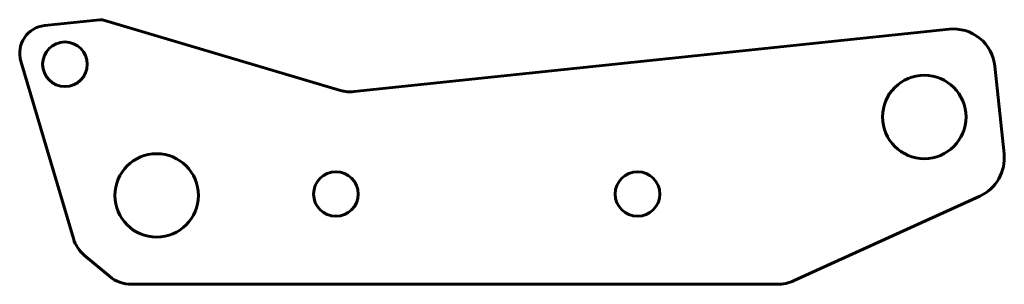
# Model space of a CAD drawing. Header units: millimetres. Extents: x -354 to 354, y -95 to 95.
import ezdxf

# ---------------------------------------------------------------- set-up
doc = ezdxf.new("R2010")
doc.units = ezdxf.units.MM
doc.linetypes.add('K5LT_BASIC', pattern=[0])
doc.layers.add('Системный слой', color=7, linetype='Continuous')

msp = doc.modelspace()

# ---------------------------------------------------------------- linework, layer by layer
at = {"layer": 'Системный слой', "color": 150, "linetype": 'K5LT_BASIC', "lineweight": 60}
for p, q in [((-296.68, 95.29), (-336.41, 91.11)), ((-123.42, 44.37), (-294.73, 95.11)), ((314.56, 88.49), (-113.71, 43.48)), ((-353.5, 65.54), (-315.6, -62.39)), ((354.16, -1.27), (347.53, 61.79)), ((203.1, -92.62), (336.76, -31.7)), ((-307.7, -74.44), (-289.8, -89.47)), ((-273.73, -95.32), (190.66, -95.32))]:
    msp.add_line(p, q, dxfattribs=at)
for centre, radius in [((-321.77, 63.23), 16.05), ((296.73, 25.23), 30.05), ((-255.77, -31.27), 30.05), ((-126.77, -30.27), 16.05), ((90.33, -30.27), 16.05)]:
    msp.add_circle(centre, radius, dxfattribs=at)
for centre, radius, start, end in [((-296.15, 90.32), 5, 73.5, 96), ((-334.32, 71.22), 20, 96, 196.5), ((317.7, 58.65), 30, 6, 96), ((-116.32, 68.34), 25, 253.5, 276), ((324.32, -4.4), 30, 294.5, 6), ((-291.63, -55.29), 25, 196.5, 230), ((-273.73, -70.32), 25, 230, 270), ((190.66, -65.32), 30, 270, 294.5)]:
    msp.add_arc(centre, radius, start, end, dxfattribs=at)

doc.saveas('drawing.dxf')
